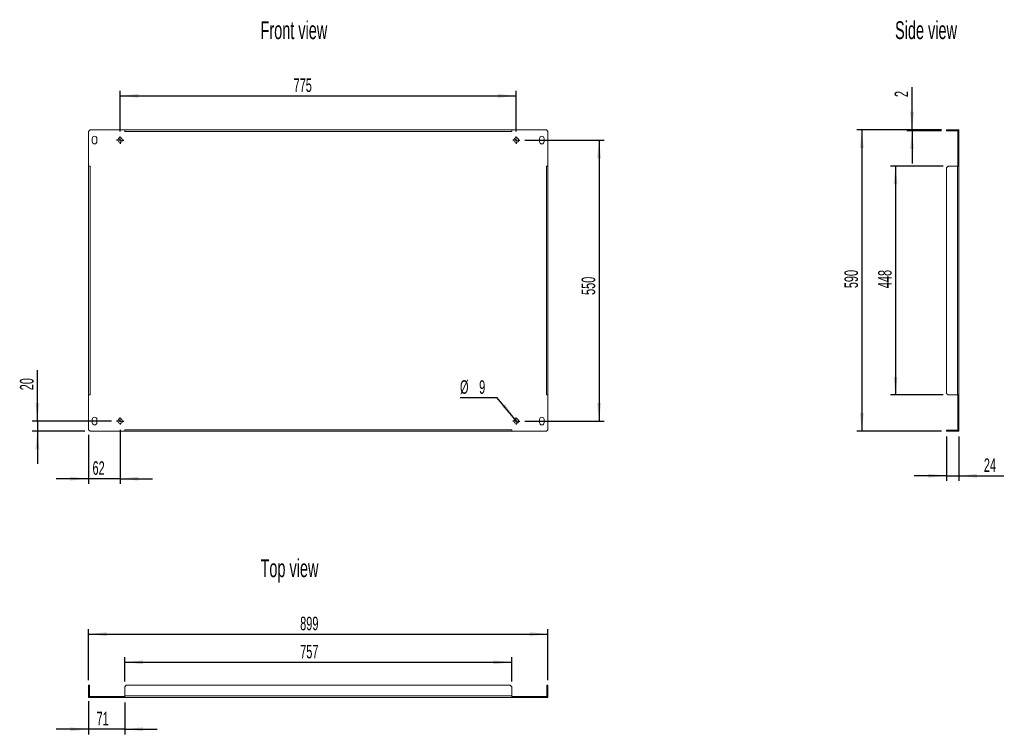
# Model space of a CAD drawing. Header units: millimetres. Extents: x 46 to 239, y 59 to 199.
import ezdxf

# ---------------------------------------------------------------- set-up
doc = ezdxf.new("R2010")
doc.units = ezdxf.units.MM
doc.layers.add('FORMAT', color=7, linetype='Continuous')
doc.styles.add('SLDTEXTSTYLE0', font='TXT', dxfattribs={"width": 0.605})
doc.dimstyles.new('SLDDIMSTYLE0', dxfattribs={"dimtxt": 2.568319, "dimasz": 3.556, "dimexe": 0, "dimexo": 0.0625, "dimgap": 0.64208, "dimtad": 1, "dimlfac": 10, "dimrnd": 1e-09, "dimzin": 12, "dimdsep": 46, "dimtxsty": 'SLDTEXTSTYLE0', "dimsah": 1, "dimcen": 0.09, "dimadec": 0, "dimazin": 3, "dimtfac": 1, "dimtofl": 0, "dimtmove": 0, "dimatfit": 3, "dimfxl": 1, "dimfrac": 2, "dimtolj": 1, "dimtzin": 12, "dimarcsym": 0})
doc.dimstyles.new('SLDDIMSTYLE1', dxfattribs={"dimtxt": 2.568319, "dimasz": 3.556, "dimexe": 0, "dimexo": 0.0625, "dimgap": 0.64208, "dimtad": 0, "dimtih": 1, "dimtoh": 1, "dimlfac": 10, "dimrnd": 1e-09, "dimzin": 12, "dimdsep": 46, "dimtxsty": 'SLDTEXTSTYLE0', "dimblk1": 'NONE', "dimsah": 1, "dimcen": 0, "dimadec": 0, "dimazin": 3, "dimtfac": 1, "dimtmove": 0, "dimatfit": 3, "dimldrblk": 'NONE', "dimfxl": 1, "dimfrac": 2, "dimtolj": 1, "dimtzin": 12, "dimarcsym": 0})
doc.dimstyles.new('SLDDIMSTYLE2', dxfattribs={"dimtxt": 2.568319, "dimasz": 3.556, "dimexe": 0, "dimexo": 0.0625, "dimgap": 0.64208, "dimtad": 1, "dimlfac": 10, "dimrnd": 1e-09, "dimzin": 12, "dimdsep": 46, "dimtxsty": 'SLDTEXTSTYLE0', "dimsah": 1, "dimcen": 0.09, "dimadec": 0, "dimazin": 3, "dimtfac": 1, "dimtmove": 0, "dimatfit": 0, "dimfxl": 1, "dimfrac": 2, "dimtolj": 1, "dimtzin": 12, "dimarcsym": 0})

# ---------------------------------------------------------------- blocks, each defined once
blk = doc.blocks.new('_D')
at = {"layer": 'FORMAT'}
for p, q in [((145.1, 175.65), (160.6, 175.65)), ((159.6, 175.65), (159.6, 120.65)), ((145.1, 120.65), (160.6, 120.65))]:
    blk.add_line(p, q, dxfattribs=at)
for points in [[(159.6, 175.65), (159.22, 172.09), (159.98, 172.09)], [(159.6, 120.65), (159.98, 124.2), (159.22, 124.2)]]:
    blk.add_solid(points, dxfattribs=at)
at = {"layer": 'FORMAT', "insert": (156.19, 145.33), "char_height": 2.646, "attachment_point": 1, "rotation": 90, "style": 'SLDTEXTSTYLE0'}
blk.add_mtext('550', dxfattribs=at)
blk = doc.blocks.new('_D_1')
at = {"layer": 'FORMAT'}
for p, q in [((139.68, 125.22), (132.39, 125.22)), ((143.12, 120.99), (139.68, 125.22)), ((143.68, 120.3), (143.12, 120.99))]:
    blk.add_line(p, q, dxfattribs=at)
blk.add_solid([(143.12, 120.99), (141.17, 123.99), (140.58, 123.51)], dxfattribs=at)
at = {"layer": 'FORMAT', "attachment_point": 1, "style": 'SLDTEXTSTYLE0'}
for s, insert, char_height in [('%%c', (132.39, 128.63), 2.646), ('9', (136.13, 128.63), 2.65)]:
    blk.add_mtext(s, dxfattribs=dict(at, insert=insert, char_height=char_height))
blk = doc.blocks.new('_NONE')
blk = doc.blocks.new('_D_2')
at = {"layer": 'FORMAT'}
for p, q in [((65.9, 177.35), (65.9, 185.31)), ((143.4, 177.35), (143.4, 185.31)), ((65.9, 184.31), (143.4, 184.31))]:
    blk.add_line(p, q, dxfattribs=at)
for points in [[(65.9, 184.31), (69.45, 183.93), (69.45, 184.69)], [(143.4, 184.31), (139.84, 184.69), (139.84, 183.93)]]:
    blk.add_solid(points, dxfattribs=at)
at = {"layer": 'FORMAT', "insert": (99.83, 187.72), "char_height": 2.646, "attachment_point": 1, "style": 'SLDTEXTSTYLE0'}
blk.add_mtext('775', dxfattribs=at)
blk = doc.blocks.new('_D_3')
at = {"layer": 'FORMAT'}
for p, q in [((59.7, 117.95), (59.7, 108.36)), ((65.9, 118.95), (65.9, 108.36)), ((59.7, 109.36), (53.35, 109.36)), ((65.9, 109.36), (59.7, 109.36)), ((65.9, 109.36), (72.25, 109.36))]:
    blk.add_line(p, q, dxfattribs=at)
for points in [[(59.7, 109.36), (56.14, 109.74), (56.14, 108.98)], [(65.9, 109.36), (69.45, 108.98), (69.45, 109.74)]]:
    blk.add_solid(points, dxfattribs=at)
at = {"layer": 'FORMAT', "insert": (60.49, 112.77), "char_height": 2.646, "attachment_point": 1, "style": 'SLDTEXTSTYLE0'}
blk.add_mtext('62', dxfattribs=at)
blk = doc.blocks.new('_D_4')
at = {"layer": 'FORMAT'}
for p, q in [((49.7, 120.65), (49.7, 130.59)), ((64.2, 120.65), (48.7, 120.65)), ((49.7, 120.65), (49.7, 118.65)), ((59, 118.65), (48.7, 118.65)), ((49.7, 118.65), (49.7, 112.3))]:
    blk.add_line(p, q, dxfattribs=at)
for points in [[(49.7, 120.65), (50.08, 124.2), (49.32, 124.2)], [(49.7, 118.65), (49.32, 115.09), (50.08, 115.09)]]:
    blk.add_solid(points, dxfattribs=at)
at = {"layer": 'FORMAT', "insert": (46.29, 126.67), "char_height": 2.646, "attachment_point": 1, "rotation": 90, "style": 'SLDTEXTSTYLE0'}
blk.add_mtext('20', dxfattribs=at)
blk = doc.blocks.new('SW_CENTERMARKSYMBOL_0')
at = {"layer": 'FORMAT', "color": 0}
for p, q in [((-0.5, 0), (-0.7, 0)), ((0, 0), (-0.25, 0)), ((0, 0.5), (0, 0.7)), ((0, 0), (0, 0.25)), ((0, 0), (0, -0.25)), ((0, 0), (0.25, 0)), ((0.5, 0), (0.7, 0)), ((0, -0.5), (0, -0.7))]:
    blk.add_line(p, q, dxfattribs=at)
blk = doc.blocks.new('SW_CENTERMARKSYMBOL_1')
at = {"layer": 'FORMAT', "color": 0}
for p, q in [((-0.5, 0), (-0.7, 0)), ((0, 0), (-0.25, 0)), ((0, 0.5), (0, 0.7)), ((0, 0), (0, 0.25)), ((0, 0), (0, -0.25)), ((0, 0), (0.25, 0)), ((0.5, 0), (0.7, 0)), ((0, -0.5), (0, -0.7))]:
    blk.add_line(p, q, dxfattribs=at)
blk = doc.blocks.new('SW_CENTERMARKSYMBOL_2')
at = {"layer": 'FORMAT', "color": 0}
for p, q in [((-0.5, 0), (-0.7, 0)), ((0, 0), (-0.25, 0)), ((0, 0.5), (0, 0.7)), ((0, 0), (0, 0.25)), ((0, 0), (0, -0.25)), ((0, 0), (0.25, 0)), ((0.5, 0), (0.7, 0)), ((0, -0.5), (0, -0.7))]:
    blk.add_line(p, q, dxfattribs=at)
blk = doc.blocks.new('SW_CENTERMARKSYMBOL_3')
at = {"layer": 'FORMAT', "color": 0}
for p, q in [((-0.5, 0), (-0.7, 0)), ((0, 0), (-0.25, 0)), ((0, 0.5), (0, 0.7)), ((0, 0), (0, 0.25)), ((0, 0), (0, -0.25)), ((0, 0), (0.25, 0)), ((0.5, 0), (0.7, 0)), ((0, -0.5), (0, -0.7))]:
    blk.add_line(p, q, dxfattribs=at)
blk = doc.blocks.new('_D_5')
at = {"layer": 'FORMAT'}
for p, q in [((226.6, 177.65), (210.01, 177.65)), ((211.01, 177.65), (211.01, 118.65)), ((226.6, 118.65), (210.01, 118.65))]:
    blk.add_line(p, q, dxfattribs=at)
for points in [[(211.01, 177.65), (210.63, 174.09), (211.39, 174.09)], [(211.01, 118.65), (211.39, 122.2), (210.63, 122.2)]]:
    blk.add_solid(points, dxfattribs=at)
at = {"layer": 'FORMAT', "insert": (207.6, 146.66), "char_height": 2.646, "attachment_point": 1, "rotation": 90, "style": 'SLDTEXTSTYLE0'}
blk.add_mtext('590', dxfattribs=at)
blk = doc.blocks.new('_D_6')
at = {"layer": 'FORMAT'}
for p, q in [((226.9, 170.55), (216.6, 170.55)), ((217.6, 170.55), (217.6, 125.75)), ((226.9, 125.75), (216.6, 125.75))]:
    blk.add_line(p, q, dxfattribs=at)
for points in [[(217.6, 170.55), (217.21, 166.99), (217.98, 166.99)], [(217.6, 125.75), (217.98, 129.3), (217.21, 129.3)]]:
    blk.add_solid(points, dxfattribs=at)
at = {"layer": 'FORMAT', "insert": (214.18, 146.66), "char_height": 2.646, "attachment_point": 1, "rotation": 90, "style": 'SLDTEXTSTYLE0'}
blk.add_mtext('448', dxfattribs=at)
blk = doc.blocks.new('_D_7')
at = {"layer": 'FORMAT'}
for p, q in [((227.6, 117.65), (227.6, 108.93)), ((230, 117.65), (230, 108.93)), ((227.6, 109.93), (221.25, 109.93)), ((227.6, 109.93), (230, 109.93)), ((230, 109.93), (238.8, 109.93))]:
    blk.add_line(p, q, dxfattribs=at)
for points in [[(227.6, 109.93), (224.04, 110.31), (224.04, 109.55)], [(230, 109.93), (233.55, 109.55), (233.55, 110.31)]]:
    blk.add_solid(points, dxfattribs=at)
at = {"layer": 'FORMAT', "insert": (234.88, 113.34), "char_height": 2.646, "attachment_point": 1, "style": 'SLDTEXTSTYLE0'}
blk.add_mtext('24', dxfattribs=at)
blk = doc.blocks.new('_D_8')
at = {"layer": 'FORMAT'}
for p, q in [((220.83, 177.65), (220.83, 186.03)), ((226.6, 177.65), (219.83, 177.65)), ((226.6, 177.45), (219.83, 177.45)), ((220.83, 177.65), (220.83, 177.45)), ((220.83, 177.45), (220.83, 171.1))]:
    blk.add_line(p, q, dxfattribs=at)
for points in [[(220.83, 177.65), (221.21, 181.2), (220.45, 181.2)], [(220.83, 177.45), (220.45, 173.89), (221.21, 173.89)]]:
    blk.add_solid(points, dxfattribs=at)
at = {"layer": 'FORMAT', "insert": (217.42, 184.07), "char_height": 2.65, "attachment_point": 1, "rotation": 90, "style": 'SLDTEXTSTYLE0'}
blk.add_mtext('2', dxfattribs=at)
blk = doc.blocks.new('_D_9')
at = {"layer": 'FORMAT'}
for p, q in [((66.8, 69.63), (66.8, 74.42)), ((66.8, 73.42), (142.5, 73.42)), ((142.5, 69.63), (142.5, 74.42))]:
    blk.add_line(p, q, dxfattribs=at)
for points in [[(66.8, 73.42), (70.35, 73.04), (70.35, 73.8)], [(142.5, 73.42), (138.94, 73.8), (138.94, 73.04)]]:
    blk.add_solid(points, dxfattribs=at)
at = {"layer": 'FORMAT', "insert": (101.12, 76.83), "char_height": 2.646, "attachment_point": 1, "style": 'SLDTEXTSTYLE0'}
blk.add_mtext('757', dxfattribs=at)
blk = doc.blocks.new('_D_10')
at = {"layer": 'FORMAT'}
for p, q in [((59.7, 69.93), (59.7, 79.93)), ((149.6, 69.93), (149.6, 79.93)), ((59.7, 78.93), (149.6, 78.93))]:
    blk.add_line(p, q, dxfattribs=at)
for points in [[(59.7, 78.93), (63.25, 78.55), (63.25, 79.31)], [(149.6, 78.93), (146.04, 79.31), (146.04, 78.55)]]:
    blk.add_solid(points, dxfattribs=at)
at = {"layer": 'FORMAT', "insert": (101.12, 82.34), "char_height": 2.646, "attachment_point": 1, "style": 'SLDTEXTSTYLE0'}
blk.add_mtext('899', dxfattribs=at)
blk = doc.blocks.new('_D_11')
at = {"layer": 'FORMAT'}
for p, q in [((59.7, 65.83), (59.7, 59.31)), ((66.8, 65.53), (66.8, 59.31)), ((59.7, 60.31), (53.35, 60.31)), ((66.8, 60.31), (59.7, 60.31)), ((66.8, 60.31), (73.15, 60.31))]:
    blk.add_line(p, q, dxfattribs=at)
for points in [[(59.7, 60.31), (56.14, 60.69), (56.14, 59.93)], [(66.8, 60.31), (70.35, 59.93), (70.35, 60.69)]]:
    blk.add_solid(points, dxfattribs=at)
at = {"layer": 'FORMAT', "insert": (61.28, 63.72), "char_height": 2.646, "attachment_point": 1, "style": 'SLDTEXTSTYLE0'}
blk.add_mtext('71', dxfattribs=at)

msp = doc.modelspace()

# ---------------------------------------------------------------- linework, layer by layer
at = {"color": 7, "linetype": 'Continuous', "lineweight": 0}
for p, q in [((59.699, 177.3457), (59.999, 177.6457)), ((59.699, 170.5457), (59.699, 177.3457)), ((59.999, 177.6457), (66.799, 177.6457)), ((66.799, 177.6457), (66.799, 177.3457)), ((142.499, 177.6457), (66.799, 177.6457)), ((142.499, 177.3457), (66.799, 177.3457)), ((142.499, 177.6457), (142.499, 177.3457)), ((142.499, 177.6457), (149.299, 177.6457)), ((149.299, 177.6457), (149.599, 177.3457)), ((149.599, 177.3457), (149.599, 170.5457)), ((227.5956, 177.6457), (227.5956, 177.4457)), ((227.8956, 177.6457), (227.5956, 177.6457)), ((227.8956, 177.4457), (227.5956, 177.4457)), ((227.8956, 177.6457), (227.8956, 177.4457)), ((229.6956, 177.6457), (227.8956, 177.6457)), ((227.8956, 177.4457), (229.6956, 177.4457)), ((229.9956, 177.6457), (229.7956, 177.6457)), ((229.7956, 177.6457), (229.7956, 177.3457)), ((229.9956, 177.3457), (229.7956, 177.3457)), ((229.7956, 177.3457), (229.7956, 170.5457)), ((229.9956, 177.3457), (229.9956, 177.6457)), ((229.9956, 170.5457), (229.9956, 177.3457)), ((60.449, 175.9457), (60.449, 175.3457)), ((61.349, 175.3457), (61.349, 175.9457)), ((147.949, 175.9457), (147.949, 175.3457)), ((148.849, 175.3457), (148.849, 175.9457)), ((59.699, 170.5457), (59.999, 170.5457)), ((59.699, 170.5457), (59.699, 125.7457)), ((59.999, 170.5457), (59.999, 125.7457)), ((149.599, 170.5457), (149.299, 170.5457)), ((149.299, 125.7457), (149.299, 170.5457)), ((149.599, 125.7457), (149.599, 170.5457)), ((227.5956, 170.2457), (227.8956, 170.5457)), ((227.5956, 126.0457), (227.5956, 170.2457)), ((229.6956, 170.5457), (227.8956, 170.5457)), ((229.6956, 170.5457), (229.6956, 125.7457)), ((229.7956, 170.5457), (229.6956, 170.5457)), ((229.7956, 170.5457), (229.9956, 170.5457)), ((229.9956, 170.5457), (229.9956, 125.7457)), ((59.699, 118.9457), (59.699, 125.7457)), ((59.699, 125.7457), (59.999, 125.7457)), ((149.599, 125.7457), (149.299, 125.7457)), ((149.599, 125.7457), (149.599, 118.9457)), ((227.8956, 125.7457), (227.5956, 126.0457)), ((229.6956, 125.7457), (227.8956, 125.7457)), ((229.7956, 125.7457), (229.6956, 125.7457)), ((229.7956, 125.7457), (229.9956, 125.7457)), ((229.7956, 125.7457), (229.7956, 118.9457)), ((229.9956, 118.9457), (229.9956, 125.7457)), ((60.449, 120.9457), (60.449, 120.3457)), ((61.349, 120.3457), (61.349, 120.9457)), ((147.949, 120.9457), (147.949, 120.3457)), ((148.849, 120.3457), (148.849, 120.9457)), ((59.999, 118.6457), (59.699, 118.9457)), ((66.799, 118.6457), (59.999, 118.6457)), ((66.799, 118.9457), (142.499, 118.9457)), ((66.799, 118.6457), (66.799, 118.9457)), ((66.799, 118.6457), (142.499, 118.6457)), ((142.499, 118.6457), (142.499, 118.9457)), ((149.299, 118.6457), (142.499, 118.6457)), ((149.599, 118.9457), (149.299, 118.6457)), ((227.5956, 118.8457), (227.5956, 118.6457)), ((227.5956, 118.8457), (227.8956, 118.8457)), ((227.5956, 118.6457), (227.8956, 118.6457)), ((227.8956, 118.6457), (227.8956, 118.8457)), ((227.8956, 118.8457), (229.6956, 118.8457)), ((229.6956, 118.6457), (227.8956, 118.6457)), ((229.7956, 118.9457), (229.7956, 118.6457)), ((229.9956, 118.9457), (229.7956, 118.9457)), ((229.9956, 118.6457), (229.7956, 118.6457)), ((229.9956, 118.6457), (229.9956, 118.9457)), ((59.699, 68.9325), (59.699, 68.6325)), ((59.899, 68.9325), (59.699, 68.9325)), ((59.699, 68.6325), (59.899, 68.6325)), ((59.699, 66.8325), (59.699, 68.6325)), ((59.899, 68.9325), (59.899, 68.6325)), ((59.899, 68.6325), (59.899, 66.8325)), ((66.799, 68.6325), (67.099, 68.9325)), ((66.799, 66.8325), (66.799, 68.6325)), ((67.099, 68.9325), (142.199, 68.9325)), ((142.199, 68.9325), (142.499, 68.6325)), ((142.499, 66.8325), (142.499, 68.6325)), ((149.399, 68.6325), (149.399, 68.9325)), ((149.599, 68.9325), (149.399, 68.9325)), ((149.599, 68.6325), (149.399, 68.6325)), ((149.399, 68.6325), (149.399, 66.8325)), ((149.599, 68.6325), (149.599, 68.9325)), ((149.599, 66.8325), (149.599, 68.6325)), ((59.699, 66.5325), (59.699, 66.7325)), ((59.999, 66.7325), (59.699, 66.7325)), ((59.699, 66.5325), (59.999, 66.5325)), ((59.999, 66.5325), (59.999, 66.7325)), ((66.799, 66.7325), (59.999, 66.7325)), ((59.999, 66.5325), (66.799, 66.5325)), ((142.499, 66.8325), (66.799, 66.8325)), ((66.799, 66.7325), (66.799, 66.8325)), ((66.799, 66.5325), (66.799, 66.7325)), ((142.499, 66.5325), (66.799, 66.5325)), ((142.499, 66.7325), (142.499, 66.8325)), ((142.499, 66.7325), (142.499, 66.5325)), ((149.299, 66.7325), (142.499, 66.7325)), ((142.499, 66.5325), (149.299, 66.5325)), ((149.299, 66.5325), (149.299, 66.7325)), ((149.599, 66.7325), (149.299, 66.7325)), ((149.299, 66.5325), (149.599, 66.5325)), ((149.599, 66.5325), (149.599, 66.7325))]:
    msp.add_line(p, q, dxfattribs=at)
at = {"color": 7, "linetype": 'Continuous', "lineweight": 0, "flags": 128}
for points in [[(229.7956, 177.6285), (229.7541, 177.6399), (229.6956, 177.6457)], [(229.7956, 118.6628), (229.7541, 118.6514), (229.6956, 118.6457)], [(59.7161, 66.7325), (59.7047, 66.774), (59.699, 66.8325)], [(149.5818, 66.7325), (149.5932, 66.774), (149.599, 66.8325)]]:
    msp.add_lwpolyline(points, dxfattribs=at)
at = {"color": 7, "linetype": 'Continuous', "lineweight": 0}
for centre in [(65.899, 175.6457), (143.399, 175.6457), (65.899, 120.6457), (143.399, 120.6457)]:
    msp.add_circle(centre, 0.45, dxfattribs=at)
for centre, radius, start, end in [((229.6956, 177.3457), 0.1, 0, 90), ((60.899, 175.9457), 0.45, 0, 180), ((60.899, 175.3457), 0.45, 180, 0), ((148.399, 175.9457), 0.45, 0, 180), ((148.399, 175.3457), 0.45, 180, 0), ((60.899, 120.9457), 0.45, 0, 180), ((148.399, 120.9457), 0.45, 0, 180), ((60.899, 120.3457), 0.45, 180, 0), ((148.399, 120.3457), 0.45, 180, 0), ((229.6956, 118.9457), 0.1, 270, 0), ((59.999, 66.8325), 0.1, 180, 270), ((149.299, 66.8325), 0.1, 270, 0)]:
    msp.add_arc(centre, radius, start, end, dxfattribs=at)

# ---------------------------------------------------------------- block references
at = {"layer": 'FORMAT'}
for name, p in [('SW_CENTERMARKSYMBOL_1', (65.899, 175.6457)), ('SW_CENTERMARKSYMBOL_0', (143.399, 175.6457)), ('SW_CENTERMARKSYMBOL_2', (65.899, 120.6457)), ('SW_CENTERMARKSYMBOL_3', (143.399, 120.6457))]:
    msp.add_blockref(name, p, dxfattribs=at)

# ---------------------------------------------------------------- texts
at = {"layer": 'FORMAT', "char_height": 3.5, "attachment_point": 1, "style": 'SLDTEXTSTYLE0'}
for s, insert in [('Front view', (93.3629, 198.9238)), ('Side view', (217.5095, 198.9238)), ('Top view', (93.3629, 93.5873))]:
    msp.add_mtext(s, dxfattribs=dict(at, insert=insert))

# ---------------------------------------------------------------- dimensions: what is measured, and where the dimension line sits
at = {"layer": 'FORMAT'}
for base, p1, p2, dimstyle, picture, middle in [((143.399, 184.3068), (65.899, 176.3457), (143.399, 176.3457), 'SLDDIMSTYLE0', '_D_2', (102.7725, 184.3068)), ((59.699, 109.3622), (65.899, 119.9457), (59.699, 118.9457), 'SLDDIMSTYLE2', '_D_3', (62.4512, 109.3622)), ((229.9956, 109.9327), (227.5956, 118.6457), (229.9956, 118.6457), 'SLDDIMSTYLE2', '_D_7', (236.8382, 109.9327)), ((149.599, 78.9325), (59.699, 68.9325), (149.599, 68.9325), 'SLDDIMSTYLE0', '_D_10', (104.0619, 78.9325)), ((142.499, 73.4162), (66.799, 68.6325), (142.499, 68.6325), 'SLDDIMSTYLE0', '_D_9', (104.0619, 73.4162)), ((59.699, 60.3132), (66.799, 66.5325), (59.699, 66.8325), 'SLDDIMSTYLE2', '_D_11', (63.2447, 60.3132))]:
    dim = msp.add_linear_dim(base=base, p1=p1, p2=p2, dimstyle=dimstyle, dxfattribs=at)
    dim.commit()
    dim.dimension.update_dxf_attribs({"geometry": picture, "text_midpoint": middle, "dimtype": 160})
for base, p1, p2, dimstyle, picture, middle in [((220.8333, 177.4457), (227.5956, 177.6457), (227.5956, 177.4457), 'SLDDIMSTYLE2', '_D_8', (220.8333, 185.0466)), ((211.0082, 118.6457), (227.5956, 177.6457), (227.5956, 118.6457), 'SLDDIMSTYLE0', '_D_5', (211.0082, 149.601)), ((159.599, 120.6457), (144.099, 175.6457), (144.099, 120.6457), 'SLDDIMSTYLE0', '_D', (159.599, 148.2692)), ((217.5956, 125.7457), (227.8956, 170.5457), (227.8956, 125.7457), 'SLDDIMSTYLE0', '_D_6', (217.5956, 149.601)), ((49.6989, 118.6457), (65.199, 120.6457), (59.999, 118.6457), 'SLDDIMSTYLE2', '_D_4', (49.6989, 128.6306))]:
    dim = msp.add_linear_dim(base=base, p1=p1, p2=p2, angle=90, dimstyle=dimstyle, dxfattribs=at)
    dim.commit()
    dim.dimension.update_dxf_attribs({"geometry": picture, "text_midpoint": middle, "dimtype": 160})
dim = msp.add_diameter_dim_2p(p1=(143.6827, 120.2964), p2=(143.1152, 120.9949), dimstyle='SLDDIMSTYLE1', dxfattribs=at)
dim.commit()
dim.dimension.update_dxf_attribs({"geometry": '_D_1', "text_midpoint": (135.2402, 127.3598), "dimtype": 163})

doc.saveas('drawing.dxf')
